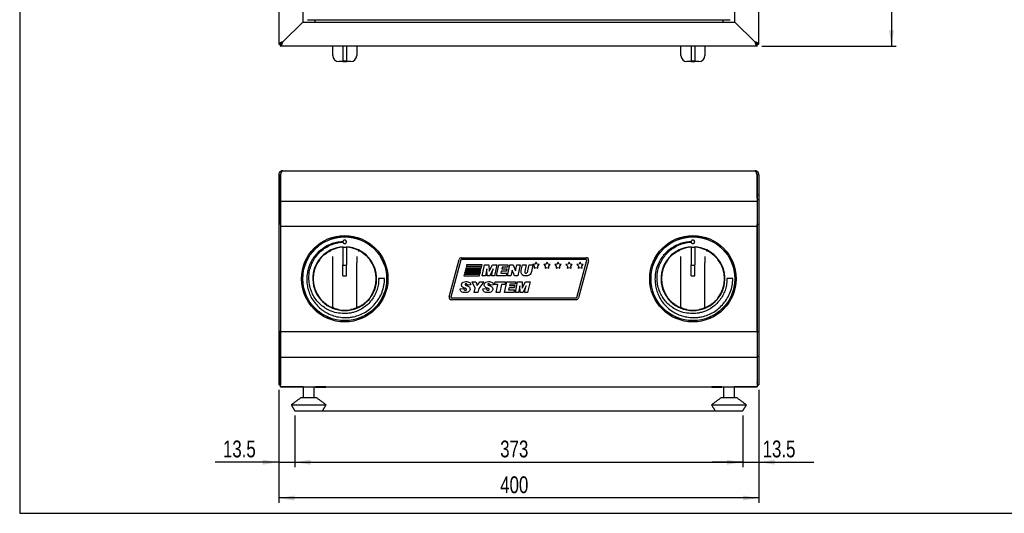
# Model space of a CAD drawing. Header units: millimetres. Extents: x 19 to 1659, y 20 to 1168.
# Tile 1 of 3: x 19 to 839, y 20 to 432. Entities that reach past the tile are written whole.
import ezdxf

# ---------------------------------------------------------------- set-up
doc = ezdxf.new("R2010")
doc.units = ezdxf.units.MM
doc.layers.get('0').update_dxf_attribs({"linetype": 'CONTINUOUS'})
doc.layers.add('SLD-0', color=179, linetype='CONTINUOUS')
doc.styles.add('SLDTEXTSTYLE2', font='TXT', dxfattribs={"width": 0.75})
doc.dimstyles.new('SLDDIMSTYLE0', dxfattribs={"dimtxt": 14, "dimasz": 13.208, "dimexe": 0, "dimexo": 0.0625, "dimgap": 3.5, "dimtad": 1, "dimdec": 1, "dimrnd": 1e-09, "dimzin": 12, "dimdsep": 46, "dimtxsty": 'SLDTEXTSTYLE2', "dimsah": 1, "dimcen": 0.09, "dimadec": 0, "dimazin": 0, "dimtfac": 1, "dimtdec": 1, "dimtofl": 0, "dimtmove": 0, "dimatfit": 3, "dimfxl": 1, "dimtolj": 1, "dimtzin": 12, "dimarcsym": 0})
doc.dimstyles.new('SLDDIMSTYLE1', dxfattribs={"dimtxt": 14, "dimasz": 13.208, "dimexe": 0, "dimexo": 0.0625, "dimgap": 3.5, "dimtad": 1, "dimdec": 1, "dimrnd": 1e-09, "dimzin": 12, "dimdsep": 46, "dimtxsty": 'SLDTEXTSTYLE2', "dimsah": 1, "dimcen": 0.09, "dimadec": 0, "dimazin": 0, "dimtfac": 1, "dimtdec": 1, "dimtofl": 0, "dimtmove": 0, "dimatfit": 3, "dimfxl": 1, "dimtolj": 1, "dimtzin": 12, "dimarcsym": 0})

# ---------------------------------------------------------------- blocks, each defined once
blk = doc.blocks.new('*D1')
at = {"layer": 'SLD-0'}
for p, q in [((637.31, 1109.5), (749.21, 1109.5)), ((745.21, 1109.5), (745.21, 409.5)), ((637.31, 409.5), (749.21, 409.5))]:
    blk.add_line(p, q, dxfattribs=at)
for points in [[(745.21, 1109.5), (743.18, 1096.29), (747.25, 1096.29)], [(745.21, 409.5), (747.25, 422.71), (743.18, 422.71)]]:
    blk.add_solid(points, dxfattribs=at)
at = {"layer": 'SLD-0', "insert": (727.17, 743.99), "char_height": 14, "attachment_point": 1, "rotation": 90, "style": 'SLDTEXTSTYLE2'}
blk.add_mtext('700', dxfattribs=at)
blk = doc.blocks.new('*D2')
at = {"layer": 'SLD-0'}
for p, q in [((234.88, 123.07), (234.88, 58.61)), ((248.38, 101.42), (248.38, 58.61)), ((234.88, 62.61), (182.11, 62.61)), ((234.88, 62.61), (248.38, 62.61)), ((248.38, 62.61), (273.78, 62.61))]:
    blk.add_line(p, q, dxfattribs=at)
for points in [[(234.88, 62.61), (221.67, 64.64), (221.67, 60.58)], [(248.38, 62.61), (261.59, 60.58), (261.59, 64.64)]]:
    blk.add_solid(points, dxfattribs=at)
at = {"layer": 'SLD-0', "insert": (188.46, 80.66), "char_height": 14, "attachment_point": 1, "style": 'SLDTEXTSTYLE2'}
blk.add_mtext('13.5', dxfattribs=at)
blk = doc.blocks.new('*D3')
at = {"layer": 'SLD-0'}
for p, q in [((248.38, 101.42), (248.38, 58.61)), ((621.38, 101.42), (621.38, 58.61)), ((248.38, 62.61), (621.38, 62.61))]:
    blk.add_line(p, q, dxfattribs=at)
for points in [[(248.38, 62.61), (261.59, 60.58), (261.59, 64.64)], [(621.38, 62.61), (608.17, 64.64), (608.17, 60.58)]]:
    blk.add_solid(points, dxfattribs=at)
at = {"layer": 'SLD-0', "insert": (419.37, 80.66), "char_height": 14, "attachment_point": 1, "style": 'SLDTEXTSTYLE2'}
blk.add_mtext('373', dxfattribs=at)
blk = doc.blocks.new('*D4')
at = {"layer": 'SLD-0'}
for p, q in [((634.88, 123.07), (634.88, 58.61)), ((621.38, 101.42), (621.38, 58.61)), ((621.38, 62.61), (595.98, 62.61)), ((621.38, 62.61), (634.88, 62.61)), ((634.88, 62.61), (680.46, 62.61))]:
    blk.add_line(p, q, dxfattribs=at)
for points in [[(621.38, 62.61), (608.17, 64.64), (608.17, 60.58)], [(634.88, 62.61), (648.09, 60.58), (648.09, 64.64)]]:
    blk.add_solid(points, dxfattribs=at)
at = {"layer": 'SLD-0', "insert": (637.92, 80.66), "char_height": 14, "attachment_point": 1, "style": 'SLDTEXTSTYLE2'}
blk.add_mtext('13.5', dxfattribs=at)
blk = doc.blocks.new('*D5')
at = {"layer": 'SLD-0'}
for p, q in [((234.88, 123.07), (234.88, 28.78)), ((634.88, 123.07), (634.88, 28.78)), ((634.88, 32.78), (234.88, 32.78))]:
    blk.add_line(p, q, dxfattribs=at)
for points in [[(234.88, 32.78), (248.09, 30.75), (248.09, 34.81)], [(634.88, 32.78), (621.67, 34.81), (621.67, 30.75)]]:
    blk.add_solid(points, dxfattribs=at)
at = {"layer": 'SLD-0', "insert": (419.37, 50.82), "char_height": 14, "attachment_point": 1, "style": 'SLDTEXTSTYLE2'}
blk.add_mtext('400', dxfattribs=at)

msp = doc.modelspace()

# ---------------------------------------------------------------- linework, layer by layer
at = {"color": 7, "linetype": 'Continuous'}
for p, q in [((19.2, 1168), (19.2, 20)), ((234.88, 1107.93), (234.88, 411.07)), ((634.88, 411.07), (634.88, 1107.93)), ((254.88, 1089.49), (254.88, 429.52)), ((614.88, 429.52), (614.88, 1089.49)), ((254.88, 429.52), (238.38, 413.02)), ((238.39, 413), (254.89, 429.5)), ((253.39, 428), (253.37, 428)), ((254.89, 429.5), (614.87, 429.5)), ((264.88, 431.5), (264.88, 429.5)), ((604.88, 431.5), (604.88, 429.5)), ((614.87, 429.5), (631.37, 413)), ((631.38, 413.02), (614.88, 429.52)), ((616.39, 428), (616.37, 428)), ((234.88, 411.07), (236.38, 411.07)), ((234.88, 411.07), (234.88, 411)), ((236.38, 411), (234.88, 411)), ((236.45, 411.59), (236.45, 411)), ((236.45, 409.5), (236.45, 411)), ((238.38, 413), (238.38, 413.02)), ((238.39, 413), (238.38, 413)), ((631.38, 413), (631.37, 413)), ((631.38, 413.02), (631.38, 413)), ((633.31, 411), (633.31, 411.31)), ((633.31, 409.5), (633.31, 411)), ((634.88, 411.07), (633.38, 411.07)), ((633.38, 411), (634.88, 411)), ((634.88, 411.07), (634.88, 411)), ((633.31, 409.5), (236.45, 409.5)), ((279.88, 401.58), (279.88, 409.5)), ((288.38, 409.5), (288.38, 397.03)), ((291.38, 409.5), (291.38, 397.03)), ((299.88, 409.5), (299.88, 401.58)), ((569.88, 401.58), (569.88, 409.5)), ((578.38, 409.5), (578.38, 397.03)), ((581.38, 409.5), (581.38, 397.03)), ((589.88, 409.5), (589.88, 401.58)), ((288.38, 396.58), (284.88, 396.58)), ((288.38, 396.58), (288.38, 397.03)), ((291.38, 396.95), (288.38, 396.95)), ((291.38, 396.77), (288.38, 396.77)), ((288.38, 396.58), (291.38, 396.58)), ((291.38, 396.58), (291.38, 397.03)), ((294.88, 396.58), (291.38, 396.58)), ((578.38, 396.58), (574.88, 396.58)), ((578.38, 396.58), (578.38, 397.03)), ((581.38, 396.95), (578.38, 396.95)), ((581.38, 396.77), (578.38, 396.77)), ((578.38, 396.58), (581.38, 396.58)), ((581.38, 396.58), (581.38, 397.03)), ((584.88, 396.58), (581.38, 396.58)), ((238.39, 305.57), (238.38, 305.57)), ((238.39, 305.57), (631.37, 305.57)), ((631.38, 305.57), (631.37, 305.57)), ((234.88, 302.07), (236.38, 302.07)), ((234.88, 302.07), (234.88, 285.57)), ((236.38, 302.07), (236.38, 285.57)), ((236.45, 282.52), (236.45, 302.07)), ((633.31, 282.52), (633.31, 302.07)), ((634.88, 302.07), (633.38, 302.07)), ((633.38, 302.07), (633.38, 285.57)), ((634.88, 302.07), (634.88, 285.57)), ((234.88, 285.57), (234.88, 281.69)), ((236.38, 285.57), (234.88, 285.57)), ((236.38, 281.69), (234.88, 281.69)), ((234.88, 281.69), (234.88, 260.92)), ((236.38, 285.57), (236.38, 281.69)), ((236.38, 281.69), (236.38, 260.92)), ((236.45, 280.05), (236.45, 282.52)), ((236.45, 260.88), (236.45, 280.05)), ((633.31, 280.05), (236.45, 280.05)), ((633.31, 282.52), (633.31, 280.05)), ((633.31, 280.05), (633.31, 260.88)), ((633.38, 285.57), (633.38, 281.69)), ((633.38, 285.57), (634.88, 285.57)), ((633.38, 281.69), (634.88, 281.69)), ((633.38, 281.69), (633.38, 260.92)), ((634.88, 285.57), (634.88, 281.69)), ((634.88, 281.69), (634.88, 260.92)), ((236.38, 260.92), (234.88, 260.92)), ((234.88, 260.92), (234.88, 171.57)), ((236.38, 260.92), (236.38, 171.57)), ((236.45, 260.88), (236.45, 259.47)), ((236.45, 259.47), (236.45, 173.02)), ((236.45, 259.47), (633.31, 259.47)), ((633.31, 259.47), (633.31, 260.88)), ((633.31, 173.02), (633.31, 259.47)), ((633.38, 260.92), (634.88, 260.92)), ((633.38, 260.92), (633.38, 171.57)), ((634.88, 260.92), (634.88, 171.57)), ((288.38, 241.83), (288.38, 227.17)), ((291.38, 241.69), (288.38, 241.69)), ((288.48, 241.69), (288.48, 242.13)), ((291.28, 242.13), (291.28, 241.69)), ((291.38, 241.83), (291.38, 227.17)), ((578.38, 241.83), (578.38, 227.17)), ((581.38, 241.69), (578.38, 241.69)), ((578.48, 241.69), (578.48, 242.13)), ((581.28, 242.13), (581.28, 241.69)), ((581.38, 241.83), (581.38, 227.17)), ((279.88, 228.94), (279.88, 234.16)), ((299.88, 234.16), (299.88, 228.94)), ((376.87, 200.59), (385.17, 231.59)), ((386.62, 231.2), (378.32, 200.2)), ((387.1, 233.07), (490.96, 233.07)), ((490.96, 231.57), (387.1, 231.57)), ((483.14, 199.94), (491.45, 230.94)), ((492.9, 230.55), (484.59, 199.55)), ((569.88, 228.94), (569.88, 234.16)), ((589.88, 234.16), (589.88, 228.94)), ((279.88, 191.93), (279.88, 228.94)), ((288.38, 226.33), (288.38, 227.17)), ((291.38, 226.72), (288.38, 226.72)), ((288.38, 217.92), (288.38, 226.33)), ((291.38, 226.33), (291.38, 227.17)), ((291.38, 217.92), (291.38, 226.33)), ((299.88, 191.93), (299.88, 228.94)), ((390.37, 223.07), (390.1, 222.07)), ((390.1, 222.07), (403.1, 222.07)), ((403.37, 223.07), (390.37, 223.07)), ((390.9, 225.07), (390.64, 224.07)), ((390.64, 224.07), (403.64, 224.07)), ((403.9, 225.07), (390.9, 225.07)), ((391.44, 227.07), (391.17, 226.07)), ((391.17, 226.07), (404.17, 226.07)), ((404.44, 227.07), (391.44, 227.07)), ((403.1, 222.07), (403.37, 223.07)), ((403.64, 224.07), (403.9, 225.07)), ((404.17, 226.07), (404.44, 227.07)), ((404.49, 218.07), (406.38, 227.07)), ((406.38, 227.07), (410.01, 227.07)), ((408.14, 223.69), (407.06, 218.07)), ((408.42, 218.07), (408.14, 223.69)), ((410.01, 227.07), (410.22, 221.81)), ((410.22, 221.81), (412.85, 227.07)), ((413.48, 223.74), (410.7, 218.07)), ((412.11, 218.07), (413.48, 223.74)), ((412.85, 227.07), (416.7, 227.07)), ((416.7, 227.07), (414.67, 218.07)), ((416.38, 218.07), (418.26, 227.07)), ((418.26, 227.07), (425.84, 227.07)), ((420.22, 221.88), (419.85, 220.26)), ((424.6, 221.88), (420.22, 221.88)), ((420.9, 225.11), (420.61, 223.84)), ((420.61, 223.84), (425.03, 223.84)), ((425.4, 225.11), (420.9, 225.11)), ((425.03, 223.84), (424.6, 221.88)), ((425.84, 227.07), (425.4, 225.11)), ((425.49, 218.07), (427.39, 227.07)), ((427.39, 227.07), (430.21, 227.07)), ((429.37, 222.8), (428.36, 218.07)), ((431.31, 218.07), (429.37, 222.8)), ((430.21, 227.07), (432.15, 222.23)), ((432.15, 222.23), (433.19, 227.07)), ((433.19, 227.07), (436.06, 227.07)), ((436.06, 227.07), (434.15, 218.07)), ((436.96, 222.67), (437.88, 227.07)), ((437.88, 227.07), (440.92, 227.07)), ((440.92, 227.07), (439.86, 221.92)), ((442.45, 222.12), (443.47, 227.07)), ((443.47, 227.07), (446.52, 227.07)), ((446.52, 227.07), (445.41, 221.56)), ((448.32, 227.75), (446.59, 227.38)), ((446.59, 227.38), (447.78, 226.07)), ((447.78, 226.07), (447.59, 224.31)), ((447.59, 224.31), (449.21, 225.03)), ((449.21, 229.28), (448.32, 227.75)), ((450.09, 227.75), (449.21, 229.28)), ((449.21, 225.03), (450.82, 224.31)), ((451.82, 227.38), (450.09, 227.75)), ((450.63, 226.07), (451.82, 227.38)), ((450.82, 224.31), (450.63, 226.07)), ((457.5, 227.75), (455.76, 227.38)), ((455.76, 227.38), (456.95, 226.07)), ((456.95, 226.07), (456.76, 224.31)), ((456.76, 224.31), (458.38, 225.03)), ((458.38, 229.28), (457.5, 227.75)), ((459.26, 227.75), (458.38, 229.28)), ((458.38, 225.03), (459.99, 224.31)), ((460.99, 227.38), (459.26, 227.75)), ((459.8, 226.07), (460.99, 227.38)), ((459.99, 224.31), (459.8, 226.07)), ((466.67, 227.75), (464.94, 227.38)), ((464.94, 227.38), (466.12, 226.07)), ((466.12, 226.07), (465.93, 224.31)), ((465.93, 224.31), (467.55, 225.03)), ((467.55, 229.28), (466.67, 227.75)), ((468.43, 227.75), (467.55, 229.28)), ((467.55, 225.03), (469.17, 224.31)), ((470.17, 227.38), (468.43, 227.75)), ((468.98, 226.07), (470.17, 227.38)), ((469.17, 224.31), (468.98, 226.07)), ((475.84, 227.75), (474.11, 227.38)), ((474.11, 227.38), (475.3, 226.07)), ((475.3, 226.07), (475.11, 224.31)), ((475.11, 224.31), (476.72, 225.03)), ((476.72, 229.28), (475.84, 227.75)), ((477.6, 227.75), (476.72, 229.28)), ((476.72, 225.03), (478.34, 224.31)), ((479.34, 227.38), (477.6, 227.75)), ((478.15, 226.07), (479.34, 227.38)), ((478.34, 224.31), (478.15, 226.07)), ((485.01, 227.75), (483.28, 227.38)), ((483.28, 227.38), (484.47, 226.07)), ((484.47, 226.07), (484.28, 224.31)), ((484.28, 224.31), (485.9, 225.03)), ((485.9, 229.28), (485.01, 227.75)), ((486.78, 227.75), (485.9, 229.28)), ((485.9, 225.03), (487.51, 224.31)), ((488.51, 227.38), (486.78, 227.75)), ((487.32, 226.07), (488.51, 227.38)), ((487.51, 224.31), (487.32, 226.07)), ((569.88, 191.93), (569.88, 228.94)), ((578.38, 226.33), (578.38, 227.17)), ((581.38, 226.72), (578.38, 226.72)), ((578.38, 217.92), (578.38, 226.33)), ((581.38, 226.33), (581.38, 227.17)), ((581.38, 217.92), (581.38, 226.33)), ((589.88, 191.93), (589.88, 228.94)), ((288.38, 217.92), (291.38, 217.92)), ((318.15, 215.66), (318.15, 215.57)), ((323.08, 215.66), (318.15, 215.66)), ((323.08, 215.57), (323.08, 215.66)), ((389.3, 219.07), (389.03, 218.07)), ((389.03, 218.07), (402.03, 218.07)), ((402.3, 219.07), (389.3, 219.07)), ((389.83, 221.07), (389.56, 220.07)), ((389.56, 220.07), (402.56, 220.07)), ((402.83, 221.07), (389.83, 221.07)), ((402.03, 218.07), (402.3, 219.07)), ((402.56, 220.07), (402.83, 221.07)), ((407.06, 218.07), (404.49, 218.07)), ((410.7, 218.07), (408.42, 218.07)), ((414.67, 218.07), (412.11, 218.07)), ((424.33, 218.07), (416.38, 218.07)), ((419.85, 220.26), (424.8, 220.26)), ((424.8, 220.26), (424.33, 218.07)), ((428.36, 218.07), (425.49, 218.07)), ((434.15, 218.07), (431.31, 218.07)), ((578.38, 217.92), (581.38, 217.92)), ((613.08, 215.66), (608.15, 215.66)), ((608.15, 215.66), (608.15, 215.57)), ((613.08, 215.57), (613.08, 215.66)), ((386.09, 207.23), (389.09, 207.42)), ((386.09, 206.92), (386.09, 207.23)), ((394.85, 210.34), (391.86, 210.19)), ((395.89, 213.07), (399.01, 213.07)), ((398.46, 207.56), (395.89, 213.07)), ((397.74, 204.07), (398.46, 207.56)), ((399.01, 213.07), (400.26, 210.01)), ((400.26, 210.01), (402.32, 213.07)), ((401.52, 207.51), (400.79, 204.07)), ((405.7, 213.07), (401.52, 207.51)), ((402.32, 213.07), (405.7, 213.07)), ((405.01, 207.23), (408.01, 207.42)), ((405.01, 206.92), (405.01, 207.23)), ((413.78, 210.34), (410.78, 210.19)), ((414.7, 210.76), (415.17, 213.07)), ((417.39, 210.76), (414.7, 210.76)), ((415.17, 213.07), (423.7, 213.07)), ((415.97, 204.07), (417.39, 210.76)), ((420.43, 210.76), (419.01, 204.07)), ((423.23, 210.76), (420.43, 210.76)), ((422.89, 204.07), (424.78, 213.07)), ((423.7, 213.07), (423.23, 210.76)), ((424.78, 213.07), (432.35, 213.07)), ((426.74, 207.88), (426.37, 206.26)), ((426.37, 206.26), (431.32, 206.26)), ((431.12, 207.88), (426.74, 207.88)), ((427.42, 211.11), (427.13, 209.84)), ((427.13, 209.84), (431.55, 209.84)), ((431.92, 211.11), (427.42, 211.11)), ((431.32, 206.26), (430.85, 204.07)), ((431.55, 209.84), (431.12, 207.88)), ((432.35, 213.07), (431.92, 211.11)), ((432.01, 204.07), (433.9, 213.07)), ((433.9, 213.07), (437.53, 213.07)), ((435.66, 209.69), (434.58, 204.07)), ((435.94, 204.07), (435.66, 209.69)), ((437.53, 213.07), (437.74, 207.81)), ((437.74, 207.81), (440.37, 213.07)), ((440.99, 209.74), (438.22, 204.07)), ((439.62, 204.07), (440.99, 209.74)), ((440.37, 213.07), (444.22, 213.07)), ((444.22, 213.07), (442.19, 204.07)), ((378.8, 199.57), (482.66, 199.57)), ((482.66, 198.07), (378.8, 198.07)), ((400.79, 204.07), (397.74, 204.07)), ((419.01, 204.07), (415.97, 204.07)), ((430.85, 204.07), (422.89, 204.07)), ((434.58, 204.07), (432.01, 204.07)), ((438.22, 204.07), (435.94, 204.07)), ((442.19, 204.07), (439.62, 204.07)), ((236.38, 189.57), (236.45, 189.57)), ((236.45, 173.02), (236.45, 171.61)), ((633.31, 171.61), (633.31, 173.02)), ((236.38, 171.57), (234.88, 171.57)), ((234.88, 171.57), (234.88, 150.87)), ((236.38, 171.57), (236.38, 150.87)), ((236.45, 152.44), (236.45, 171.61)), ((236.45, 171.61), (633.31, 171.61)), ((633.31, 171.61), (633.31, 152.44)), ((633.38, 171.57), (634.88, 171.57)), ((633.38, 171.57), (633.38, 150.87)), ((634.88, 171.57), (634.88, 150.87)), ((236.38, 150.87), (234.88, 150.87)), ((234.88, 150.87), (234.88, 127.07)), ((236.38, 150.87), (236.38, 127.07)), ((236.45, 149.97), (236.45, 152.44)), ((236.45, 128.92), (236.45, 149.97)), ((633.31, 149.97), (236.45, 149.97)), ((633.31, 152.44), (633.31, 149.97)), ((633.31, 149.97), (633.31, 128.92)), ((633.38, 150.87), (634.88, 150.87)), ((633.38, 150.87), (633.38, 127.07)), ((634.88, 150.87), (634.88, 127.07)), ((236.38, 127.07), (234.88, 127.07)), ((236.38, 129.57), (236.45, 129.57)), ((236.45, 125.42), (236.45, 128.92)), ((236.45, 125.4), (236.45, 125.42)), ((236.45, 125.42), (633.31, 125.42)), ((255.34, 125.4), (236.45, 125.4)), ((269.88, 125.4), (265.68, 125.4)), ((269.88, 124.9), (265.68, 124.9)), ((274.08, 125.4), (269.88, 125.4)), ((274.08, 124.9), (269.88, 124.9)), ((599.88, 125.4), (595.68, 125.4)), ((599.88, 124.9), (595.68, 124.9)), ((604.08, 125.4), (599.88, 125.4)), ((604.08, 124.9), (599.88, 124.9)), ((633.31, 125.4), (614.43, 125.4)), ((633.31, 128.92), (633.31, 125.42)), ((633.31, 125.42), (633.31, 125.4)), ((633.38, 127.07), (634.88, 127.07)), ((253.38, 116.42), (266.38, 116.42)), ((603.38, 116.42), (616.38, 116.42)), ((245.38, 110.42), (274.38, 110.42)), ((245.38, 110.4), (245.39, 110.4)), ((595.38, 110.42), (624.38, 110.42)), ((624.37, 110.4), (624.38, 110.4)), ((248.38, 105.42), (271.38, 105.42)), ((248.38, 105.4), (263.38, 105.4)), ((263.38, 105.42), (263.38, 105.38)), ((598.38, 105.42), (621.38, 105.42)), ((606.38, 105.42), (606.38, 105.38)), ((606.38, 105.4), (621.38, 105.4)), ((19.2, 20), (1659.2, 20))]:
    msp.add_line(p, q, dxfattribs=at)
at = {"color": 7, "linetype": 'Continuous', "flags": 128}
for points in [[(236.38, 129.07), (236.42, 128.68), (236.45, 128.54)], [(633.31, 128.54), (633.34, 128.68), (633.38, 129.07)]]:
    msp.add_lwpolyline(points, dxfattribs=at)
at = {"color": 7, "linetype": 'Continuous'}
for centre, radius in [((289.88, 215.57), 36), ((289.88, 215.57), 35), ((289.88, 215.57), 34.9), ((579.88, 215.57), 36), ((579.88, 215.57), 35), ((579.88, 215.57), 34.9)]:
    msp.add_circle(centre, radius, dxfattribs=at)
for centre, radius, start, end in [((284.88, 401.58), 5, 180, 270), ((294.88, 401.58), 5, 270, 0), ((574.88, 401.58), 5, 180, 270), ((584.88, 401.58), 5, 270, 0), ((289.88, 215.57), 26.6, 93.01696, 86.98304), ((289.88, 215.57), 26.3, 93.26959, 115.33058), ((289.88, 215.57), 26.3, 64.66942, 86.73041), ((579.88, 215.57), 26.6, 93.01696, 86.98304), ((579.88, 215.57), 26.3, 93.26959, 115.33058), ((579.88, 215.57), 26.3, 64.66942, 86.73041), ((289.88, 215.57), 26.3, 142.23356, 217.76644), ((289.88, 215.57), 26.3, 322.23356, 37.76644), ((387.1, 231.07), 2, 90, 165), ((387.1, 231.07), 0.5, 90, 165), ((490.96, 231.07), 2, 345, 90), ((490.96, 231.07), 0.5, 345, 90), ((579.88, 215.57), 26.3, 142.23356, 217.76644), ((579.88, 215.57), 26.3, 322.23356, 37.76644), ((378.8, 200.07), 2, 165, 270), ((378.8, 200.07), 0.5, 165, 270), ((482.66, 200.07), 0.5, 270, 345), ((482.66, 200.07), 2, 270, 345), ((280.88, 191.93), 1, 180, 249.16173), ((289.88, 215.57), 26.3, 258.60169, 281.39831), ((298.88, 191.93), 1, 290.83827, 0), ((570.88, 191.93), 1, 180, 249.16173), ((579.88, 215.57), 26.3, 258.60169, 281.39831), ((588.88, 191.93), 1, 290.83827, 360), ((238.38, 129.07), 3.5, 214.8499, 236.54887), ((631.38, 129.07), 3.5, 303.45113, 325.1501)]:
    msp.add_arc(centre, radius, start, end, dxfattribs=at)
for points, degree in [([(258.88, 431.5), (610.88, 431.5)], 1), ([(238.38, 413.02), (238.37, 413.01), (238.37, 413), (238.36, 412.99)], 3), ([(238.37, 412.98), (238.38, 412.99), (238.39, 412.99), (238.39, 413)], 3), ([(631.37, 413), (631.37, 412.99), (631.38, 412.99), (631.39, 412.98)], 3), ([(631.4, 412.99), (631.4, 413), (631.39, 413.01), (631.38, 413.02)], 3), ([(238.38, 305.57), (238.37, 305.57), (238.37, 305.57), (238.36, 305.57)], 3), ([(238.37, 305.57), (238.38, 305.57), (238.39, 305.57), (238.39, 305.57)], 3), ([(631.37, 305.57), (631.37, 305.57), (631.38, 305.57), (631.39, 305.57)], 3), ([(631.4, 305.57), (631.4, 305.57), (631.39, 305.57), (631.38, 305.57)], 3), ([(278.6, 239.33), (278.63, 239.34)], 1), ([(301.13, 239.34), (301.16, 239.33)], 1), ([(568.6, 239.33), (568.63, 239.34)], 1), ([(591.13, 239.34), (591.16, 239.33)], 1), ([(236.45, 178.32), (236.38, 178.32)], 1), ([(236.38, 172.82), (236.45, 172.82)], 1), ([(633.38, 178.32), (633.31, 178.32)], 1), ([(633.31, 172.82), (633.38, 172.82)], 1), ([(255.34, 125.42), (255.34, 116.42)], 1), ([(264.43, 116.42), (264.43, 125.42)], 1), ([(265.7, 125.42), (265.68, 125.4)], 1), ([(265.68, 125.4), (265.68, 124.9)], 1), ([(274.08, 125.4), (274.06, 125.42)], 1), ([(274.08, 124.9), (274.08, 125.4)], 1), ([(595.7, 125.42), (595.68, 125.4)], 1), ([(595.68, 125.4), (595.68, 124.9)], 1), ([(604.08, 125.4), (604.06, 125.42)], 1), ([(604.08, 124.9), (604.08, 125.4)], 1), ([(605.34, 125.42), (605.34, 116.42)], 1), ([(614.43, 116.42), (614.43, 125.42)], 1), ([(253.38, 116.42), (245.38, 110.42)], 1), ([(274.38, 110.42), (266.38, 116.42)], 1), ([(603.38, 116.42), (595.38, 110.42)], 1), ([(624.38, 110.42), (616.38, 116.42)], 1), ([(245.38, 110.42), (248.38, 105.42)], 1), ([(245.39, 110.4), (245.38, 110.4)], 1), ([(245.38, 110.4), (248.38, 105.4)], 1), ([(271.38, 105.42), (274.38, 110.42)], 1), ([(595.38, 110.42), (598.38, 105.42)], 1), ([(621.38, 105.42), (624.38, 110.42)], 1), ([(621.38, 105.4), (624.38, 110.4)], 1), ([(624.38, 110.4), (624.37, 110.4)], 1), ([(263.38, 105.38), (606.38, 105.38)], 1)]:
    msp.add_open_spline(points, degree=degree, dxfattribs=at)
for points, knots in [([(238.36, 412.99), (238.13, 412.91), (237.9, 412.83), (237.46, 412.67), (237.24, 412.59), (236.82, 412.43), (236.62, 412.35), (236.24, 412.19), (236.06, 412.11), (235.74, 411.95), (235.59, 411.87), (235.34, 411.71), (235.23, 411.63), (235.06, 411.47), (234.99, 411.39), (234.9, 411.23), (234.88, 411.15), (234.88, 411.07)], [0, 0, 0, 0, 0.125, 0.125, 0.25, 0.25, 0.375, 0.375, 0.5, 0.5, 0.625, 0.625, 0.75, 0.75, 0.875, 0.875, 1, 1, 1, 1]), ([(238.34, 412.98), (238.21, 412.9), (238.09, 412.82), (237.83, 412.66), (237.71, 412.58), (237.47, 412.42), (237.36, 412.34), (237.14, 412.18), (237.04, 412.1), (236.86, 411.95), (236.78, 411.87), (236.64, 411.71), (236.58, 411.63), (236.43, 411.39), (236.38, 411.23), (236.38, 411.07)], [0, 0, 0, 0, 0.125, 0.125, 0.25, 0.25, 0.375, 0.375, 0.5, 0.5, 0.625, 0.625, 0.75, 0.75, 1, 1, 1, 1]), ([(236.45, 409.5), (236.53, 409.5), (236.61, 409.52), (236.77, 409.61), (236.85, 409.68), (237.01, 409.85), (237.09, 409.96), (237.25, 410.21), (237.33, 410.36), (237.49, 410.68), (237.57, 410.85), (237.73, 411.23), (237.81, 411.44), (237.97, 411.86), (238.05, 412.07), (238.21, 412.52), (238.29, 412.75), (238.37, 412.98)], [0, 0, 0, 0, 0.125, 0.125, 0.25, 0.25, 0.375, 0.375, 0.5, 0.5, 0.625, 0.625, 0.75, 0.75, 0.875, 0.875, 1, 1, 1, 1]), ([(236.45, 411), (236.59, 411.02), (236.88, 411.07), (237.34, 411.47), (237.83, 412.11), (238.17, 412.66), (238.34, 412.94), (238.36, 412.96)], [0, 0, 0, 0, 0.2126734, 0.4677932, 0.7230181, 0.9782354, 1, 1, 1, 1]), ([(631.39, 412.98), (631.47, 412.75), (631.55, 412.52), (631.71, 412.08), (631.79, 411.86), (631.95, 411.44), (632.03, 411.24), (632.19, 410.86), (632.27, 410.68), (632.43, 410.36), (632.51, 410.22), (632.67, 409.96), (632.75, 409.85), (632.91, 409.68), (632.99, 409.61), (633.15, 409.52), (633.23, 409.5), (633.31, 409.5)], [0, 0, 0, 0, 0.125, 0.125, 0.25, 0.25, 0.375, 0.375, 0.5, 0.5, 0.625, 0.625, 0.75, 0.75, 0.875, 0.875, 1, 1, 1, 1]), ([(634.88, 411.07), (634.88, 411.15), (634.86, 411.23), (634.77, 411.39), (634.7, 411.47), (634.53, 411.63), (634.42, 411.71), (634.17, 411.87), (634.02, 411.95), (633.7, 412.11), (633.53, 412.19), (633.15, 412.35), (632.95, 412.43), (632.53, 412.59), (632.31, 412.67), (631.86, 412.83), (631.63, 412.91), (631.4, 412.99)], [0, 0, 0, 0, 0.125, 0.125, 0.25, 0.25, 0.375, 0.375, 0.5, 0.5, 0.625, 0.625, 0.75, 0.75, 0.875, 0.875, 1, 1, 1, 1]), ([(631.4, 412.96), (631.53, 412.76), (631.82, 412.29), (632.27, 411.64), (632.76, 411.15), (633.11, 411.01), (633.29, 411), (633.31, 411)], [0, 0, 0, 0, 0.200905, 0.455997, 0.711191, 0.966384, 1, 1, 1, 1]), ([(633.38, 411.07), (633.38, 411.15), (633.37, 411.23), (633.32, 411.39), (633.28, 411.47), (633.18, 411.63), (633.12, 411.71), (632.98, 411.87), (632.9, 411.95), (632.72, 412.11), (632.62, 412.18), (632.4, 412.34), (632.29, 412.42), (631.93, 412.66), (631.68, 412.82), (631.42, 412.98)], [0, 0, 0, 0, 0.125, 0.125, 0.25, 0.25, 0.375, 0.375, 0.5, 0.5, 0.625, 0.625, 0.75, 0.75, 1, 1, 1, 1]), ([(238.36, 305.57), (238.13, 305.57), (237.9, 305.55), (237.46, 305.45), (237.24, 305.39), (236.82, 305.21), (236.62, 305.1), (236.24, 304.85), (236.06, 304.7), (235.74, 304.38), (235.59, 304.2), (235.34, 303.82), (235.23, 303.62), (235.06, 303.2), (234.99, 302.98), (234.9, 302.53), (234.88, 302.3), (234.88, 302.07)], [0, 0, 0, 0, 0.125, 0.125, 0.25, 0.25, 0.375, 0.375, 0.5, 0.5, 0.625, 0.625, 0.75, 0.75, 0.875, 0.875, 1, 1, 1, 1]), ([(236.94, 303.42), (236.81, 303.27), (236.5, 302.91), (236.39, 302.4), (236.38, 302.11), (236.38, 302.07)], [0, 0, 0, 0, 0.4028438, 0.9304933, 1, 1, 1, 1]), ([(236.45, 302.07), (236.53, 302.3), (236.61, 302.53), (236.77, 302.97), (236.85, 303.19), (237.01, 303.62), (237.09, 303.82), (237.25, 304.2), (237.33, 304.38), (237.49, 304.7), (237.57, 304.84), (237.73, 305.1), (237.81, 305.21), (237.97, 305.39), (238.05, 305.45), (238.21, 305.54), (238.29, 305.57), (238.37, 305.57)], [0, 0, 0, 0, 0.125, 0.125, 0.25, 0.25, 0.375, 0.375, 0.5, 0.5, 0.625, 0.625, 0.75, 0.75, 0.875, 0.875, 1, 1, 1, 1]), ([(631.39, 305.57), (631.47, 305.57), (631.55, 305.55), (631.71, 305.45), (631.79, 305.39), (631.95, 305.21), (632.03, 305.1), (632.19, 304.85), (632.27, 304.7), (632.43, 304.38), (632.51, 304.2), (632.67, 303.82), (632.75, 303.62), (632.91, 303.2), (632.99, 302.98), (633.15, 302.53), (633.23, 302.3), (633.31, 302.07)], [0, 0, 0, 0, 0.125, 0.125, 0.25, 0.25, 0.375, 0.375, 0.5, 0.5, 0.625, 0.625, 0.75, 0.75, 0.875, 0.875, 1, 1, 1, 1]), ([(634.88, 302.07), (634.88, 302.3), (634.86, 302.53), (634.77, 302.97), (634.7, 303.19), (634.53, 303.62), (634.42, 303.82), (634.17, 304.2), (634.02, 304.38), (633.7, 304.7), (633.53, 304.84), (633.15, 305.1), (632.95, 305.21), (632.53, 305.39), (632.31, 305.45), (631.86, 305.54), (631.63, 305.57), (631.4, 305.57)], [0, 0, 0, 0, 0.125, 0.125, 0.25, 0.25, 0.375, 0.375, 0.5, 0.5, 0.625, 0.625, 0.75, 0.75, 0.875, 0.875, 1, 1, 1, 1]), ([(633.38, 302.07), (633.36, 302.29), (633.3, 302.76), (633.07, 303.26), (632.83, 303.43), (632.81, 303.45)], [0, 0, 0, 0, 0.428907, 0.943413, 1, 1, 1, 1]), ([(287.76, 246.37), (286.17, 246.22), (282.97, 245.92), (278.35, 244.48), (273.99, 242.41), (269.91, 239.65), (266.25, 236.23), (263.07, 232.21), (261.59, 229.14), (260.85, 227.6)], [0, 0, 0, 0, 0.139026, 0.278187, 0.417748, 0.557677, 0.704541, 0.851788, 1, 1, 1, 1]), ([(262.11, 227.07), (262.74, 228.5), (264, 231.37), (266.75, 235.19), (270.02, 238.58), (273.84, 241.48), (278.14, 243.79), (282.84, 245.47), (286.12, 245.9), (287.77, 246.12)], [0, 0, 0, 0, 0.139215, 0.278391, 0.417954, 0.557935, 0.704884, 0.85212, 1, 1, 1, 1]), ([(287.76, 246.31), (287.76, 246.32), (287.76, 246.34), (287.76, 246.36), (287.76, 246.37)], [0, 0, 0, 0, 0.5618591, 1, 1, 1, 1]), ([(287.77, 246.12), (287.77, 246.16), (287.76, 246.22), (287.76, 246.29), (287.76, 246.31)], [0, 0, 0, 0, 0.557928, 1, 1, 1, 1]), ([(291.33, 246.32), (291.31, 246.52), (291.26, 246.91), (290.92, 247.4), (290.43, 247.73), (289.84, 247.85), (289.25, 247.73), (288.77, 247.4), (288.42, 246.91), (288.38, 246.52), (288.35, 246.32)], [0, 0, 0, 0, 0.127199, 0.249988, 0.372786, 0.500015, 0.627186, 0.749988, 0.872797, 1, 1, 1, 1]), ([(288.35, 246.32), (288.38, 246.12), (288.42, 245.73), (288.77, 245.24), (289.25, 244.91), (289.84, 244.79), (290.43, 244.91), (290.92, 245.24), (291.26, 245.73), (291.31, 246.12), (291.33, 246.32)], [0, 0, 0, 0, 0.127203, 0.250012, 0.372814, 0.499985, 0.627215, 0.750012, 0.872801, 1, 1, 1, 1]), ([(577.76, 246.37), (576.17, 246.22), (572.97, 245.92), (568.35, 244.48), (563.99, 242.41), (559.91, 239.65), (556.25, 236.23), (553.07, 232.21), (551.59, 229.14), (550.85, 227.6)], [0, 0, 0, 0, 0.139026, 0.278187, 0.417749, 0.557677, 0.704541, 0.851788, 1, 1, 1, 1]), ([(552.11, 227.07), (552.74, 228.5), (554, 231.37), (556.75, 235.19), (560.02, 238.58), (563.84, 241.48), (568.14, 243.79), (572.84, 245.47), (576.12, 245.9), (577.77, 246.12)], [0, 0, 0, 0, 0.139215, 0.278391, 0.417954, 0.557935, 0.704884, 0.85212, 1, 1, 1, 1]), ([(577.76, 246.31), (577.76, 246.32), (577.76, 246.34), (577.76, 246.36), (577.76, 246.37)], [0, 0, 0, 0, 0.5618591, 1, 1, 1, 1]), ([(577.77, 246.12), (577.77, 246.16), (577.76, 246.22), (577.76, 246.29), (577.76, 246.31)], [0, 0, 0, 0, 0.557928, 1, 1, 1, 1]), ([(581.33, 246.32), (581.31, 246.52), (581.26, 246.91), (580.92, 247.4), (580.43, 247.73), (579.84, 247.85), (579.25, 247.73), (578.77, 247.4), (578.42, 246.91), (578.38, 246.52), (578.35, 246.32)], [0, 0, 0, 0, 0.127199, 0.249987, 0.372784, 0.500017, 0.627187, 0.749989, 0.872797, 1, 1, 1, 1]), ([(578.35, 246.32), (578.38, 246.12), (578.42, 245.73), (578.77, 245.24), (579.25, 244.91), (579.84, 244.79), (580.43, 244.91), (580.92, 245.24), (581.26, 245.73), (581.31, 246.12), (581.33, 246.32)], [0, 0, 0, 0, 0.127204, 0.250011, 0.372813, 0.499983, 0.627216, 0.750013, 0.8728, 1, 1, 1, 1]), ([(269.09, 231.68), (269.7, 232.42), (270.94, 233.91), (272.84, 235.65), (274.59, 237), (276.07, 237.97), (277.46, 238.77), (278.22, 239.14), (278.6, 239.33)], [0, 0, 0, 0, 0.208768, 0.423489, 0.568484, 0.71716, 0.856306, 1, 1, 1, 1]), ([(278.01, 238.33), (278.01, 238.33), (278.02, 238.41), (278.05, 238.61), (278.16, 238.9), (278.35, 239.17), (278.52, 239.28), (278.6, 239.33)], [0, 0, 0, 0, 0.005814, 0.19783, 0.474646, 0.73707, 1, 1, 1, 1]), ([(301.75, 238.33), (301.75, 238.33), (301.74, 238.41), (301.71, 238.61), (301.6, 238.9), (301.41, 239.17), (301.24, 239.28), (301.16, 239.33)], [0, 0, 0, 0, 0.005814, 0.196383, 0.473286, 0.73639, 1, 1, 1, 1]), ([(301.16, 239.33), (301.54, 239.14), (302.62, 238.61), (304.93, 237.22), (307.93, 234.88), (309.71, 232.8), (310.67, 231.68)], [0, 0, 0, 0, 0.142889, 0.402242, 0.679682, 1, 1, 1, 1]), ([(559.09, 231.68), (559.7, 232.42), (560.94, 233.91), (562.84, 235.65), (564.59, 237), (566.07, 237.97), (567.46, 238.77), (568.22, 239.14), (568.6, 239.33)], [0, 0, 0, 0, 0.2087679, 0.4234881, 0.5684846, 0.7171604, 0.8563059, 1, 1, 1, 1]), ([(568.01, 238.33), (568.01, 238.33), (568.02, 238.41), (568.05, 238.61), (568.16, 238.9), (568.35, 239.17), (568.52, 239.28), (568.6, 239.33)], [0, 0, 0, 0, 0.005814, 0.197828, 0.474647, 0.73707, 1, 1, 1, 1]), ([(591.75, 238.33), (591.75, 238.33), (591.74, 238.41), (591.71, 238.61), (591.6, 238.9), (591.41, 239.17), (591.24, 239.28), (591.16, 239.33)], [0, 0, 0, 0, 0.005814, 0.196383, 0.473286, 0.73639, 1, 1, 1, 1]), ([(591.16, 239.33), (591.54, 239.14), (592.62, 238.61), (594.93, 237.22), (597.93, 234.88), (599.71, 232.8), (600.67, 231.68)], [0, 0, 0, 0, 0.142889, 0.402242, 0.679681, 1, 1, 1, 1]), ([(260.85, 227.6), (260.41, 226.49), (259.52, 224.29), (258.51, 220.14), (258.36, 217.09), (258.27, 215.22)], [0, 0, 0, 0, 0.28011, 0.559895, 1, 1, 1, 1]), ([(260.02, 216.23), (260.13, 218.3), (260.32, 222.02), (261.56, 225.52), (262.11, 227.07)], [0, 0, 0, 0, 0.558158, 1, 1, 1, 1]), ([(436.8, 221.09), (436.81, 221.39), (436.82, 221.92), (436.92, 222.44), (436.96, 222.67)], [0, 0, 0, 0, 0.559969, 1, 1, 1, 1]), ([(439.86, 221.92), (439.84, 221.79), (439.8, 221.55), (439.8, 221.31), (439.8, 221.2)], [0, 0, 0, 0, 0.559918, 1, 1, 1, 1]), ([(445.41, 221.56), (445.24, 220.97), (444.9, 219.8), (443.67, 218.5), (442.15, 218.01), (441.19, 217.97), (440.71, 217.96)], [0, 0, 0, 0, 0.280383, 0.55888, 0.7791, 1, 1, 1, 1]), ([(440.78, 220.26), (441.04, 220.29), (441.56, 220.36), (442.23, 221.07), (442.37, 221.72), (442.45, 222.12)], [0, 0, 0, 0, 0.279724, 0.558086, 1, 1, 1, 1]), ([(550.85, 227.6), (550.41, 226.49), (549.52, 224.29), (548.51, 220.14), (548.36, 217.09), (548.27, 215.22)], [0, 0, 0, 0, 0.28011, 0.559895, 1, 1, 1, 1]), ([(550.02, 216.23), (550.13, 218.3), (550.32, 222.02), (551.56, 225.52), (552.11, 227.07)], [0, 0, 0, 0, 0.558158, 1, 1, 1, 1]), ([(258.27, 215.22), (258.33, 213.69), (258.45, 210.64), (259.45, 206.15), (261.13, 201.57), (263.61, 197.01), (266.03, 194.3), (267.25, 192.94)], [0, 0, 0, 0, 0.185682, 0.371784, 0.558191, 0.778341, 1, 1, 1, 1]), ([(269.05, 194.74), (268.02, 195.81), (265.95, 197.95), (263.56, 201.75), (261.63, 206.07), (260.29, 210.94), (260.11, 214.46), (260.02, 216.23)], [0, 0, 0, 0, 0.186149, 0.372149, 0.558618, 0.779026, 1, 1, 1, 1]), ([(318.16, 214.76), (318.08, 213.23), (317.92, 210.19), (316.71, 205.76), (314.85, 201.56), (312.3, 197.62), (309.1, 194.09), (305.3, 191.03), (302.39, 189.61), (300.93, 188.9)], [0, 0, 0, 0, 0.138946, 0.277988, 0.417498, 0.557456, 0.7044, 0.851726, 1, 1, 1, 1]), ([(302.36, 185.44), (304.01, 186.18), (307.3, 187.64), (311.66, 190.89), (315.46, 194.75), (318.66, 199.26), (321.1, 204.32), (322.75, 209.84), (322.97, 213.66), (323.08, 215.57)], [0, 0, 0, 0, 0.139193, 0.278331, 0.417853, 0.557766, 0.704613, 0.851814, 1, 1, 1, 1]), ([(318.15, 215.57), (318.15, 215.42), (318.16, 215.15), (318.16, 214.88), (318.16, 214.76)], [0, 0, 0, 0, 0.559573, 1, 1, 1, 1]), ([(440.71, 217.96), (440.18, 217.97), (439.11, 217.99), (437.73, 218.67), (436.91, 219.83), (436.84, 220.67), (436.8, 221.09)], [0, 0, 0, 0, 0.281192, 0.560101, 0.779724, 1, 1, 1, 1]), ([(439.8, 221.2), (439.81, 221.06), (439.82, 220.76), (440.08, 220.42), (440.44, 220.28), (440.67, 220.27), (440.78, 220.26)], [0, 0, 0, 0, 0.280567, 0.558614, 0.779055, 1, 1, 1, 1]), ([(548.27, 215.22), (548.33, 213.69), (548.45, 210.64), (549.45, 206.15), (551.13, 201.57), (553.61, 197.01), (556.03, 194.3), (557.25, 192.94)], [0, 0, 0, 0, 0.1856824, 0.3717846, 0.5581909, 0.7783413, 1, 1, 1, 1]), ([(559.05, 194.74), (558.02, 195.81), (555.95, 197.95), (553.56, 201.75), (551.63, 206.07), (550.29, 210.94), (550.11, 214.46), (550.02, 216.23)], [0, 0, 0, 0, 0.1861486, 0.3721492, 0.558618, 0.7790264, 1, 1, 1, 1]), ([(608.16, 214.76), (608.08, 213.23), (607.92, 210.19), (606.71, 205.76), (604.85, 201.56), (602.3, 197.62), (599.1, 194.09), (595.3, 191.03), (592.39, 189.61), (590.93, 188.9)], [0, 0, 0, 0, 0.138946, 0.277988, 0.417498, 0.557456, 0.7044, 0.851726, 1, 1, 1, 1]), ([(592.36, 185.44), (594.01, 186.18), (597.3, 187.64), (601.66, 190.89), (605.46, 194.75), (608.66, 199.26), (611.1, 204.32), (612.75, 209.84), (612.97, 213.66), (613.08, 215.57)], [0, 0, 0, 0, 0.1391932, 0.2783307, 0.4178529, 0.5577661, 0.7046126, 0.8518136, 1, 1, 1, 1]), ([(608.15, 215.57), (608.15, 215.42), (608.16, 215.15), (608.16, 214.88), (608.16, 214.76)], [0, 0, 0, 0, 0.559574, 1, 1, 1, 1]), ([(390.07, 203.96), (389.54, 203.97), (388.49, 204.01), (387.08, 204.55), (386.21, 205.68), (386.13, 206.51), (386.09, 206.92)], [0, 0, 0, 0, 0.28137, 0.560494, 0.780082, 1, 1, 1, 1]), ([(387.12, 210.39), (387.16, 210.72), (387.23, 211.37), (387.79, 212.2), (388.95, 213.03), (390.05, 213.12), (390.83, 213.19)], [0, 0, 0, 0, 0.186844, 0.373816, 0.560951, 1, 1, 1, 1]), ([(390.09, 207.59), (389.71, 207.74), (388.95, 208.04), (387.92, 208.56), (387.22, 209.42), (387.16, 210.07), (387.12, 210.39)], [0, 0, 0, 0, 0.281114, 0.56175, 0.780602, 1, 1, 1, 1]), ([(389.09, 207.42), (389.09, 207.05), (389.09, 206.6), (389.4, 206.16), (389.7, 205.96), (389.97, 205.93), (390.14, 205.92)], [0, 0, 0, 0, 0.499375, 0.624526, 0.750131, 1, 1, 1, 1]), ([(394.28, 206.98), (394.23, 206.61), (394.14, 205.89), (393.46, 205.01), (392.52, 204.34), (391.34, 203.99), (390.49, 203.97), (390.07, 203.96)], [0, 0, 0, 0, 0.186053, 0.372475, 0.559344, 0.779298, 1, 1, 1, 1]), ([(391.28, 206.7), (391.27, 206.76), (391.25, 206.89), (391.1, 207.12), (390.71, 207.37), (390.34, 207.5), (390.09, 207.59)], [0, 0, 0, 0, 0.1248663, 0.2499816, 0.4988927, 1, 1, 1, 1]), ([(390.81, 211.34), (390.71, 211.33), (390.52, 211.32), (390.28, 211.19), (390.14, 210.98), (390.13, 210.83), (390.12, 210.76)], [0, 0, 0, 0, 0.28064, 0.560026, 0.779789, 1, 1, 1, 1]), ([(390.12, 210.76), (390.13, 210.7), (390.14, 210.59), (390.27, 210.4), (390.62, 210.2), (390.94, 210.08), (391.15, 210)], [0, 0, 0, 0, 0.12479, 0.249805, 0.499025, 1, 1, 1, 1]), ([(390.14, 205.92), (390.29, 205.92), (390.57, 205.93), (390.95, 206.09), (391.22, 206.36), (391.26, 206.59), (391.28, 206.7)], [0, 0, 0, 0, 0.280974, 0.560725, 0.780987, 1, 1, 1, 1]), ([(391.86, 210.19), (391.84, 210.35), (391.81, 210.68), (391.58, 211.09), (391.2, 211.32), (390.94, 211.33), (390.81, 211.34)], [0, 0, 0, 0, 0.280774, 0.55988, 0.779545, 1, 1, 1, 1]), ([(390.83, 213.19), (391.34, 213.16), (392.37, 213.12), (393.75, 212.6), (394.66, 211.55), (394.79, 210.74), (394.85, 210.34)], [0, 0, 0, 0, 0.281122, 0.56067, 0.779895, 1, 1, 1, 1]), ([(391.15, 210), (391.56, 209.84), (392.37, 209.53), (393.44, 208.93), (394.18, 208.01), (394.24, 207.32), (394.28, 206.98)], [0, 0, 0, 0, 0.2810706, 0.5610866, 0.7806714, 1, 1, 1, 1]), ([(408.99, 203.96), (408.46, 203.97), (407.41, 204.01), (406, 204.55), (405.14, 205.68), (405.05, 206.51), (405.01, 206.92)], [0, 0, 0, 0, 0.28137, 0.560494, 0.780082, 1, 1, 1, 1]), ([(406.05, 210.39), (406.08, 210.72), (406.15, 211.37), (406.71, 212.2), (407.87, 213.03), (408.98, 213.12), (409.75, 213.19)], [0, 0, 0, 0, 0.186844, 0.373816, 0.560951, 1, 1, 1, 1]), ([(409.02, 207.59), (408.63, 207.74), (407.87, 208.04), (406.84, 208.56), (406.14, 209.42), (406.08, 210.07), (406.05, 210.39)], [0, 0, 0, 0, 0.281113, 0.56175, 0.780602, 1, 1, 1, 1]), ([(408.01, 207.42), (408.01, 207.05), (408.01, 206.6), (408.32, 206.16), (408.62, 205.96), (408.89, 205.93), (409.07, 205.92)], [0, 0, 0, 0, 0.499375, 0.624526, 0.750131, 1, 1, 1, 1]), ([(413.2, 206.98), (413.15, 206.61), (413.06, 205.89), (412.38, 205.01), (411.44, 204.34), (410.26, 203.99), (409.41, 203.97), (408.99, 203.96)], [0, 0, 0, 0, 0.186053, 0.372476, 0.559344, 0.779298, 1, 1, 1, 1]), ([(410.2, 206.7), (410.19, 206.76), (410.18, 206.89), (410.03, 207.12), (409.63, 207.37), (409.26, 207.5), (409.02, 207.59)], [0, 0, 0, 0, 0.124866, 0.249982, 0.498892, 1, 1, 1, 1]), ([(409.73, 211.34), (409.64, 211.33), (409.45, 211.32), (409.21, 211.19), (409.06, 210.98), (409.05, 210.83), (409.05, 210.76)], [0, 0, 0, 0, 0.280642, 0.560026, 0.779789, 1, 1, 1, 1]), ([(409.05, 210.76), (409.05, 210.7), (409.07, 210.59), (409.2, 210.4), (409.54, 210.2), (409.86, 210.08), (410.07, 210)], [0, 0, 0, 0, 0.12479, 0.249805, 0.499024, 1, 1, 1, 1]), ([(409.07, 205.92), (409.21, 205.92), (409.5, 205.93), (409.87, 206.09), (410.14, 206.36), (410.18, 206.59), (410.2, 206.7)], [0, 0, 0, 0, 0.280973, 0.560724, 0.780987, 1, 1, 1, 1]), ([(410.78, 210.19), (410.77, 210.35), (410.73, 210.68), (410.5, 211.09), (410.12, 211.32), (409.86, 211.33), (409.73, 211.34)], [0, 0, 0, 0, 0.280774, 0.55988, 0.779544, 1, 1, 1, 1]), ([(409.75, 213.19), (410.27, 213.16), (411.29, 213.12), (412.68, 212.6), (413.58, 211.55), (413.71, 210.74), (413.78, 210.34)], [0, 0, 0, 0, 0.281122, 0.56067, 0.779896, 1, 1, 1, 1]), ([(410.07, 210), (410.48, 209.84), (411.29, 209.53), (412.36, 208.93), (413.1, 208.01), (413.17, 207.32), (413.2, 206.98)], [0, 0, 0, 0, 0.28107, 0.561086, 0.780671, 1, 1, 1, 1]), ([(280.52, 190.99), (280.41, 191.03), (280.19, 191.11), (278.48, 191.83), (276.08, 193.11), (273.59, 194.85), (271.44, 196.76), (270.04, 198.26), (269.3, 199.2), (269.09, 199.46)], [0, 0, 0, 0, 0.1703891, 0.3422014, 0.5158627, 0.6963898, 0.822954, 0.9496921, 1, 1, 1, 1]), ([(310.67, 199.46), (310.05, 198.72), (308.81, 197.22), (306.9, 195.47), (305.16, 194.14), (303.66, 193.15), (302.27, 192.35), (300.74, 191.59), (299.48, 191.08), (299.31, 191.02), (299.24, 190.99)], [0, 0, 0, 0, 0.143558, 0.286852, 0.386355, 0.485771, 0.584646, 0.683462, 0.859497, 1, 1, 1, 1]), ([(570.52, 190.99), (570.41, 191.03), (570.19, 191.11), (568.48, 191.83), (566.08, 193.11), (563.59, 194.85), (561.44, 196.76), (560.04, 198.26), (559.3, 199.2), (559.09, 199.46)], [0, 0, 0, 0, 0.170389, 0.342202, 0.515863, 0.69639, 0.822954, 0.949692, 1, 1, 1, 1]), ([(600.67, 199.46), (600.05, 198.72), (598.81, 197.22), (596.9, 195.47), (595.16, 194.14), (593.66, 193.15), (592.27, 192.35), (590.74, 191.59), (589.48, 191.08), (589.31, 191.02), (589.24, 190.99)], [0, 0, 0, 0, 0.143559, 0.286852, 0.386355, 0.485771, 0.584646, 0.683462, 0.859498, 1, 1, 1, 1]), ([(267.25, 192.94), (268.41, 191.82), (270.73, 189.58), (274.85, 186.99), (279.54, 184.9), (284.82, 183.45), (288.64, 183.26), (290.55, 183.16)], [0, 0, 0, 0, 0.186246, 0.372291, 0.558757, 0.779115, 1, 1, 1, 1]), ([(289.51, 186.51), (287.41, 186.64), (283.2, 186.9), (277.6, 188.81), (272.8, 191.41), (270.3, 193.63), (269.05, 194.74)], [0, 0, 0, 0, 0.278537, 0.557923, 0.778213, 1, 1, 1, 1]), ([(284.68, 189.79), (284.2, 189.89), (283.25, 190.1), (281.99, 190.47), (281.05, 190.79), (280.58, 190.97), (280.54, 190.99), (280.52, 190.99)], [0, 0, 0, 0, 0.22483, 0.447814, 0.670735, 0.885105, 1, 1, 1, 1]), ([(300.93, 188.9), (299.91, 188.49), (297.88, 187.67), (294.06, 186.74), (291.24, 186.6), (289.51, 186.51)], [0, 0, 0, 0, 0.280089, 0.559853, 1, 1, 1, 1]), ([(299.24, 190.99), (299.19, 190.97), (299.11, 190.94), (298.45, 190.7), (297.46, 190.38), (296.28, 190.05), (295.44, 189.87), (295.08, 189.79)], [0, 0, 0, 0, 0.197868, 0.397109, 0.605791, 0.828248, 1, 1, 1, 1]), ([(557.25, 192.94), (558.41, 191.82), (560.73, 189.58), (564.85, 186.99), (569.54, 184.9), (574.82, 183.45), (578.64, 183.26), (580.55, 183.16)], [0, 0, 0, 0, 0.186246, 0.372291, 0.558757, 0.779114, 1, 1, 1, 1]), ([(579.51, 186.51), (577.41, 186.64), (573.2, 186.9), (567.6, 188.81), (562.8, 191.41), (560.3, 193.63), (559.05, 194.74)], [0, 0, 0, 0, 0.278537, 0.557923, 0.778214, 1, 1, 1, 1]), ([(574.68, 189.79), (574.2, 189.89), (573.25, 190.1), (571.99, 190.47), (571.05, 190.79), (570.58, 190.97), (570.54, 190.99), (570.52, 190.99)], [0, 0, 0, 0, 0.2248285, 0.447812, 0.6707356, 0.8851051, 1, 1, 1, 1]), ([(590.93, 188.9), (589.91, 188.49), (587.88, 187.67), (584.06, 186.74), (581.24, 186.6), (579.51, 186.51)], [0, 0, 0, 0, 0.280089, 0.559852, 1, 1, 1, 1]), ([(589.24, 190.99), (589.19, 190.97), (589.11, 190.94), (588.45, 190.7), (587.46, 190.38), (586.28, 190.05), (585.44, 189.87), (585.08, 189.79)], [0, 0, 0, 0, 0.197867, 0.397109, 0.605791, 0.828246, 1, 1, 1, 1]), ([(290.55, 183.16), (291.67, 183.19), (293.92, 183.26), (297.92, 183.89), (300.68, 184.85), (302.36, 185.44)], [0, 0, 0, 0, 0.2789434, 0.5584822, 1, 1, 1, 1]), ([(580.55, 183.16), (581.67, 183.19), (583.92, 183.26), (587.92, 183.89), (590.68, 184.85), (592.36, 185.44)], [0, 0, 0, 0, 0.278944, 0.558483, 1, 1, 1, 1])]:
    msp.add_open_spline(points, degree=3, knots=knots, dxfattribs=at)

# ---------------------------------------------------------------- dimensions: what is measured, and where the dimension line sits
at = {"layer": 'SLD-0'}
dim = msp.add_linear_dim(base=(745.21, 409.5), p1=(633.31, 1109.5), p2=(633.31, 409.5), angle=90, dimstyle='SLDDIMSTYLE0', dxfattribs=at)
dim.commit()
dim.dimension.update_dxf_attribs({"geometry": '*D1', "text_midpoint": (745.21, 759.5), "dimtype": 160})
for base, p1, p2, dimstyle, picture, middle in [((248.38, 62.61), (234.88, 127.07), (248.38, 105.42), 'SLDDIMSTYLE1', '*D2', (206.56, 62.61)), ((234.88, 32.78), (634.88, 127.07), (234.88, 127.07), 'SLDDIMSTYLE0', '*D5', (434.88, 32.78)), ((634.88, 62.61), (621.38, 105.42), (634.88, 127.07), 'SLDDIMSTYLE1', '*D4', (656.02, 62.61)), ((621.38, 62.61), (248.38, 105.42), (621.38, 105.42), 'SLDDIMSTYLE0', '*D3', (434.88, 62.61))]:
    dim = msp.add_linear_dim(base=base, p1=p1, p2=p2, dimstyle=dimstyle, dxfattribs=at)
    dim.commit()
    dim.dimension.update_dxf_attribs({"geometry": picture, "text_midpoint": middle, "dimtype": 160})

doc.saveas('drawing.dxf')
